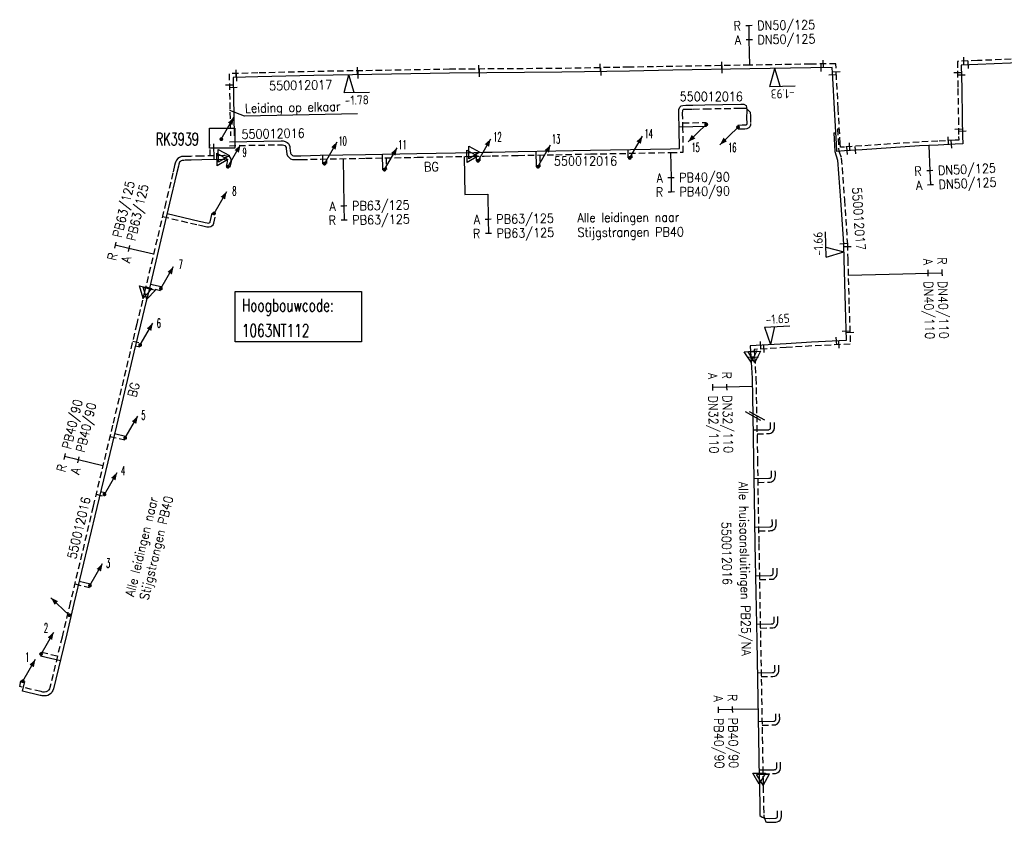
# Model space of a CAD drawing. Header units: millimetres. Extents: x 0 to 118212815, y 0 to 488348790.
# Tile 60 of 143: x 115956590 to 116053930, y 488180818 to 488260125. Entities that reach past the tile are written whole.
import ezdxf
from ezdxf.enums import TextEntityAlignment as Align

# ---------------------------------------------------------------- set-up
doc = ezdxf.new("R2010")
doc.units = ezdxf.units.MM
doc.header["$LTSCALE"] = 200
doc.linetypes.add('HIDDEN2', pattern=[4.7625, 3.175, -1.5875])
for name, color, linetype in [('WW-C-hoogbouw', 7, 'Continuous'), ('WW-C-isolatieovergang', 7, 'Continuous'), ('WW-C-KAST', 7, 'Continuous'), ('WW-C-mof', 7, 'Continuous'), ('WW-C-stijgstrang', 7, 'Continuous'), ('WW-C-VERLOOP', 7, 'Continuous'), ('WW-I-diam', 7, 'Continuous'), ('WW-I-info', 7, 'Continuous'), ('WW-I-NAP', 7, 'Continuous'), ('WW-L-aanvoer', 3, 'Continuous'), ('WW-L-retour', 3, 'HIDDEN2')]:
    doc.layers.add(name, color=color, linetype=linetype)
doc.styles.add('DIN17', font='ROMANS.SHX', dxfattribs={"width": 0.9})
doc.styles.add('ISOCP', font='ISOCP.SHX')

# ---------------------------------------------------------------- blocks, each defined once
blk = doc.blocks.new('LR-VERL')
at = {"color": 0, "linetype": 'ByBlock', "lineweight": -2}
blk.add_lwpolyline([(1.08, 0), (-1.08, -1.25), (-1.08, 1.25)], close=True, dxfattribs=at)
blk = doc.blocks.new('LR-DIAO2')
at = {"color": 0, "lineweight": -3}
blk.add_line((0, 0), (0, -5), dxfattribs=at)
at = {"color": 0, "linetype": 'Continuous', "lineweight": -3}
blk.add_line((0, -5), (0, -7.8), dxfattribs=at)
at = {"color": 0, "lineweight": -3}
for points in [[(0.61, -5), (0, -5), (-0.61, -5)], [(0.61, -7.8), (0, -7.8), (-0.61, -7.8)]]:
    blk.add_lwpolyline(points, dxfattribs=at)
at = {"color": 1, "lineweight": -3, "style": 'DIN17', "width": 0.9}
for tag, p in [('*1', (-1.61, -5)), ('*2', (-1.61, -7.78))]:
    blk.add_attdef(tag, text='', height=1.8, dxfattribs=at).set_placement(p, align=Align.MIDDLE_RIGHT)
for tag, p in [('*11', (1.61, -5)), ('*12', (1.61, -7.8))]:
    blk.add_attdef(tag, text='', height=1.8, dxfattribs=at).set_placement(p, align=Align.MIDDLE_LEFT)
blk = doc.blocks.new('LR-mof')
at = {"color": 0, "linetype": 'ByBlock', "lineweight": -2}
blk.add_line((0, -0.75), (0, 0.75), dxfattribs=at)
blk = doc.blocks.new('LR-DIAB2')
at = {"color": 0, "linetype": 'Continuous', "lineweight": -3}
blk.add_line((0, 5), (0, 7.8), dxfattribs=at)
at = {"color": 0, "lineweight": -3}
blk.add_line((0, 0), (0, 5), dxfattribs=at)
for points in [[(0.61, 7.8), (0, 7.8), (-0.61, 7.8)], [(0.61, 5), (0, 5), (-0.61, 5)]]:
    blk.add_lwpolyline(points, dxfattribs=at)
at = {"color": 1, "lineweight": -3, "style": 'DIN17', "width": 0.9}
for tag, p in [('*1', (-1.61, 7.8)), ('*2', (-1.61, 5.02))]:
    blk.add_attdef(tag, text='', height=1.8, dxfattribs=at).set_placement(p, align=Align.MIDDLE_RIGHT)
for tag, p in [('*11', (1.61, 7.8)), ('*12', (1.61, 5))]:
    blk.add_attdef(tag, text='', height=1.8, dxfattribs=at).set_placement(p, align=Align.MIDDLE_LEFT)
blk = doc.blocks.new('LR-styg')
at = {"color": 0, "lineweight": -3}
blk.add_line((0, 0), (2.5, 4.33), dxfattribs=at)
at = {"color": 0, "lineweight": -3, "const_width": 0.375}
blk.add_lwpolyline([(-0.19, 0, 1), (0.19, 0, 1)], format="xyb", close=True, dxfattribs=at)
at = {"color": 0, "lineweight": -3}
blk.add_solid([(2.5, 4.33), (1.32, 3.28), (2.18, 2.78)], dxfattribs=at)
at = {"color": 7, "linetype": 'ByBlock', "lineweight": -2, "style": 'DIN17', "width": 0.5}
blk.add_attdef('*1', text='', height=1.8, dxfattribs=at).set_placement((0, -2.5), align=Align.MIDDLE)
blk = doc.blocks.new('LR-hoogb')
at = {"color": 0, "linetype": 'ByBlock', "lineweight": -3}
blk.add_lwpolyline([(-12.5, 5), (12.5, 5), (12.5, -5), (-12.5, -5)], close=True, dxfattribs=at)
at = {"color": 7, "linetype": 'Continuous', "lineweight": -3, "style": 'DIN17', "width": 0.7}
blk.add_text('Hoogbouwcode:', height=2.5, dxfattribs=at).set_placement((-11.15, 1))
at = {"color": 0, "linetype": 'ByBlock', "lineweight": -3, "style": 'DIN17', "width": 0.7}
for tag, p in [('*1', (-11.15, -4)), ('*2', (-11.15, -9))]:
    blk.add_attdef(tag, p, '', height=2.5, dxfattribs=at)
blk = doc.blocks.new('LR-isoov')
at = {"color": 0, "linetype": 'ByBlock', "lineweight": -2}
blk.add_line((0.87, 1.5), (-0.87, -1.5), dxfattribs=at)
blk = doc.blocks.new('nap2')
at = {"color": 0, "linetype": 'Continuous', "lineweight": -3}
for p, q in [((1, 3.5), (-4, 3.5)), ((-1, 3.5), (0, 0)), ((1, 3.5), (0, 0))]:
    blk.add_line(p, q, dxfattribs=at)
at = {"color": 0, "linetype": 'Continuous', "lineweight": -3, "style": 'ISOCP'}
for tag, p in [('*1', (-1.5, 5)), ('*2', (-4, 1.5))]:
    blk.add_attdef(tag, text='', height=1.8, dxfattribs=at).set_placement(p, align=Align.MIDDLE)
blk = doc.blocks.new('nap1')
at = {"color": 0, "linetype": 'Continuous', "lineweight": -3}
for p, q in [((-1, 3.5), (0, 0)), ((-1, 3.5), (4, 3.5)), ((1, 3.5), (0, 0))]:
    blk.add_line(p, q, dxfattribs=at)
at = {"color": 0, "linetype": 'Continuous', "lineweight": -3, "style": 'ISOCP'}
for tag, p in [('*1', (1.7, 5)), ('*2', (4, 1.5))]:
    blk.add_attdef(tag, text='', height=1.8, dxfattribs=at).set_placement(p, align=Align.MIDDLE)
blk = doc.blocks.new('LR-kast')
at = {"color": 0, "linetype": 'ByBlock', "lineweight": -3}
blk.add_lwpolyline([(-2.5, 2), (2.5, 2), (2.5, -2), (-2.5, -2)], close=True, dxfattribs=at)
at = {"color": 7, "linetype": 'ByBlock', "lineweight": -3, "style": 'DIN17', "width": 0.7}
for tag, p in [('*1', (0, 5)), ('*2', (0, -5))]:
    blk.add_attdef(tag, text='', height=2.5, dxfattribs=at).set_placement(p, align=Align.MIDDLE)
at = {"color": 0, "linetype": 'ByBlock', "lineweight": -2, "style": 'DIN17', "width": 0.3, "flags": 1}
for tag, p in [('OCODE', (5, 1.25)), ('NCODE', (10, 1.25)), ('BC', (15, 1.25)), ('RK', (20, 1.25)), ('ST', (5, -1.25)), ('VCODE', (10, -1.25)), ('NIVO', (15, -1.25)), ('IMM', (20, -1.25))]:
    blk.add_attdef(tag, text='', height=1.8, dxfattribs=at).set_placement(p, align=Align.MIDDLE)
blk = doc.blocks.new('LR-hyp')
at = {"color": 7, "linetype": 'ByBlock', "lineweight": -3, "style": 'DIN17', "width": 0.9}
blk.add_attdef('*1', text='', height=1.8, dxfattribs=at).set_placement((0, 0), align=Align.MIDDLE)
at = {"color": 7, "linetype": 'ByBlock', "lineweight": -2, "style": 'DIN17', "width": 0.9, "flags": 1}
blk.add_attdef('*2', text='', height=1.8, dxfattribs=at).set_placement((0, -5), align=Align.MIDDLE)

msp = doc.modelspace()

# ---------------------------------------------------------------- linework, layer by layer
at = {"layer": 'WW-I-diam'}
for p, q in [((116000518, 488246618), (116000583, 488242857)), ((115988557, 488246390), (115988597, 488244212)), ((116000583, 488242857), (116002861, 488242897)), ((116038497, 488234869), (116043900, 488235019))]:
    msp.add_line(p, q, dxfattribs=at)
at = {"layer": 'WW-I-info'}
for p, q in [((115978807, 488250578), (115977375, 488251162)), ((115989986, 488250809), (115978807, 488250578))]:
    msp.add_line(p, q, dxfattribs=at)
at = {"layer": 'WW-L-aanvoer'}
for p, q in [((116036912, 488255392), (116034788, 488255354)), ((116036966, 488254349), (116036912, 488255392)), ((116051307, 488255709), (116049679, 488255645)), ((116049679, 488255645), (116049717, 488253325)), ((116059370, 488256016), (116051307, 488255709)), ((115980136, 488254483), (115977688, 488254416)), ((115977688, 488254416), (115977807, 488248653)), ((115985677, 488254621), (115980136, 488254483)), ((115999082, 488254850), (115985677, 488254621)), ((116010185, 488254930), (115999082, 488254850)), ((116016865, 488255054), (116010185, 488254930)), ((116021154, 488255131), (116016865, 488255054)), ((116028768, 488255255), (116021154, 488255131)), ((116034788, 488255354), (116028768, 488255255)), ((116037131, 488251305), (116036966, 488254349)), ((116049717, 488253325), (116049767, 488250375)), ((116021770, 488251249), (116021844, 488251483)), ((116021844, 488251483), (116021978, 488251599)), ((116021978, 488251599), (116022153, 488251652)), ((116022153, 488251652), (116022451, 488251665)), ((116022451, 488251665), (116023153, 488251676)), ((116023153, 488251676), (116024336, 488251698)), ((116024336, 488251698), (116027892, 488251766)), ((116027892, 488251766), (116028177, 488251772)), ((116028177, 488251772), (116028395, 488251631)), ((116028395, 488251631), (116028459, 488251455)), ((116021751, 488250852), (116021770, 488251249)), ((116021782, 488249349), (116021751, 488250852)), ((116028457, 488250735), (116028455, 488250434)), ((116028460, 488250868), (116028457, 488250735)), ((116028459, 488251455), (116028469, 488251221)), ((116028473, 488251051), (116028460, 488250868)), ((116028469, 488251221), (116028473, 488251051)), ((116037335, 488247865), (116037131, 488251305)), ((116021778, 488249546), (116024473, 488249593)), ((116028022, 488249696), (116027598, 488249685)), ((116028239, 488249700), (116028022, 488249696)), ((116028367, 488249717), (116028239, 488249700)), ((116028434, 488249744), (116028367, 488249717)), ((116028443, 488249754), (116028434, 488249744)), ((116028468, 488249810), (116028443, 488249754)), ((116028455, 488250434), (116028472, 488249867)), ((116028472, 488249867), (116028468, 488249810)), ((116049767, 488250375), (116049798, 488248601)), ((116021809, 488247401), (116021782, 488249349)), ((116037081, 488248934), (116037271, 488248945)), ((116037081, 488248934), (116037190, 488247104)), ((116049798, 488248601), (116049826, 488247860)), ((115975808, 488246292), (115975778, 488247849)), ((115977323, 488248056), (115982428, 488248153)), ((115982428, 488248153), (115982635, 488248151)), ((115982635, 488248151), (115982848, 488248092)), ((115982848, 488248092), (115983037, 488248006)), ((115983037, 488248006), (115983149, 488247899)), ((115983149, 488247899), (115983229, 488247764)), ((115983229, 488247764), (115983284, 488247607)), ((115983284, 488247607), (115983313, 488247476)), ((116037379, 488247116), (116037335, 488247865)), ((116045546, 488247659), (116039876, 488247277)), ((116047387, 488247736), (116045546, 488247659)), ((116049081, 488247828), (116047387, 488247736)), ((116049826, 488247860), (116049081, 488247828)), ((115983313, 488247476), (115983375, 488246947)), ((115983375, 488246947), (115983408, 488246866)), ((115983408, 488246866), (115983487, 488246781)), ((115983487, 488246781), (115983564, 488246715)), ((115983564, 488246715), (115983645, 488246681)), ((115983645, 488246681), (115983752, 488246680)), ((115983752, 488246680), (115984389, 488246687)), ((115984389, 488246687), (115986308, 488246730)), ((115986308, 488246730), (115990792, 488246810)), ((115986523, 488246734), (115986537, 488245893)), ((115990792, 488246810), (115995868, 488246910)), ((115992432, 488246843), (115992459, 488245304)), ((115995868, 488246910), (115999673, 488246983)), ((115999673, 488246983), (116001535, 488247016)), ((116001535, 488247016), (116002505, 488247033)), ((116001699, 488247019), (116001713, 488246179)), ((116002505, 488247033), (116003284, 488247046)), ((116003284, 488247046), (116005873, 488247092)), ((116005873, 488247092), (116009586, 488247167)), ((116007611, 488247127), (116007638, 488245590)), ((116009586, 488247167), (116013027, 488247237)), ((116013027, 488247237), (116020929, 488247379)), ((116016701, 488247303), (116016716, 488246462)), ((116020929, 488247379), (116021809, 488247401)), ((116037190, 488247104), (116037448, 488246261)), ((116038143, 488247161), (116037379, 488247116)), ((116039876, 488247277), (116038143, 488247161)), ((115972281, 488245644), (115972107, 488244906)), ((115972322, 488245856), (115972281, 488245644)), ((115972360, 488245952), (115972322, 488245856)), ((115972400, 488246038), (115972360, 488245952)), ((115972475, 488246127), (115972400, 488246038)), ((115972561, 488246180), (115972475, 488246127)), ((115972669, 488246220), (115972561, 488246180)), ((115972805, 488246227), (115972669, 488246220)), ((115972961, 488246230), (115972805, 488246227)), ((115973526, 488246242), (115972961, 488246230)), ((115974612, 488246266), (115973526, 488246242)), ((115976629, 488246310), (115974612, 488246266)), ((115976882, 488246315), (115976629, 488246310)), ((115976882, 488246315), (115977081, 488246272)), ((115977062, 488245931), (115976990, 488245645)), ((115977101, 488246102), (115977062, 488245931)), ((115977081, 488246272), (115977084, 488246268)), ((115977084, 488246268), (115977097, 488246212)), ((115977097, 488246212), (115977101, 488246102)), ((116037448, 488246261), (116037751, 488242287)), ((115972107, 488244906), (115971413, 488241999)), ((115971413, 488241999), (115970549, 488238364)), ((116037750, 488242290), (116037997, 488238470)), ((115971167, 488240965), (115974346, 488240219)), ((115975431, 488240146), (115975619, 488241020)), ((115974346, 488240219), (115974658, 488240146)), ((115974658, 488240146), (115974917, 488240088)), ((115974917, 488240088), (115975140, 488240043)), ((115975140, 488240043), (115975273, 488240036)), ((115975273, 488240036), (115975331, 488240054)), ((115975331, 488240054), (115975378, 488240078)), ((115975378, 488240078), (115975408, 488240107)), ((115975408, 488240107), (115975431, 488240146)), ((115970549, 488238364), (115969275, 488233036)), ((116037997, 488238470), (116038037, 488237922)), ((116038037, 488237922), (116038073, 488236440)), ((116038073, 488236440), (116038202, 488231772)), ((115969506, 488234001), (115970592, 488233751)), ((115969275, 488233036), (115969102, 488232314)), ((115969102, 488232314), (115968537, 488229976)), ((116038202, 488231772), (116038312, 488228429)), ((115968537, 488229976), (115967885, 488227259)), ((116032353, 488228111), (116028802, 488227898)), ((116034866, 488228264), (116032353, 488228111)), ((116038312, 488228429), (116034866, 488228264)), ((115967885, 488227259), (115966148, 488219980)), ((115968039, 488227904), (115968458, 488227801)), ((116028802, 488227898), (116028868, 488226812)), ((116028868, 488226812), (116028996, 488224706)), ((116028996, 488224706), (116029072, 488220991)), ((116029072, 488220991), (116029110, 488218904)), ((116030832, 488219947), (116030828, 488220332)), ((115966148, 488219980), (115964214, 488211924)), ((116029097, 488219583), (116030539, 488219606)), ((116030539, 488219606), (116030649, 488219613)), ((116030649, 488219613), (116030694, 488219625)), ((116030694, 488219625), (116030749, 488219655)), ((116030749, 488219655), (116030771, 488219673)), ((116030771, 488219673), (116030794, 488219704)), ((116030794, 488219704), (116030815, 488219745)), ((116030815, 488219745), (116030825, 488219774)), ((116030825, 488219774), (116030832, 488219810)), ((116030832, 488219860), (116030832, 488219947)), ((116030832, 488219810), (116030832, 488219860)), ((115965970, 488219237), (115967064, 488218985)), ((116029110, 488218904), (116029150, 488216642)), ((116029150, 488216642), (116029202, 488212888)), ((116030915, 488215304), (116030911, 488215534)), ((116029176, 488214784), (116030664, 488214810)), ((116030664, 488214810), (116030727, 488214814)), ((116030727, 488214814), (116030780, 488214828)), ((116030780, 488214828), (116030816, 488214843)), ((116030816, 488214843), (116030839, 488214865)), ((116030839, 488214865), (116030879, 488214904)), ((116030879, 488214904), (116030893, 488214937)), ((116030893, 488214937), (116030915, 488215001)), ((116030921, 488215071), (116030915, 488215304)), ((116030915, 488215001), (116030921, 488215071)), ((115964595, 488213510), (115965016, 488213407)), ((116029202, 488212888), (116029283, 488208347)), ((115964214, 488211924), (115961954, 488202428)), ((116031003, 488210306), (116030994, 488210734)), ((116029253, 488209987), (116030734, 488210011)), ((116030734, 488210011), (116030813, 488210015)), ((116030813, 488210015), (116030862, 488210025)), ((116030862, 488210025), (116030883, 488210035)), ((116030883, 488210035), (116030923, 488210066)), ((116030923, 488210066), (116030954, 488210089)), ((116030954, 488210089), (116030971, 488210116)), ((116030971, 488210116), (116030993, 488210166)), ((116030993, 488210166), (116031002, 488210204)), ((116031002, 488210204), (116031003, 488210306)), ((116029283, 488208347), (116029368, 488203530)), ((116031087, 488205611), (116031085, 488205936)), ((116029339, 488205185), (116030807, 488205211)), ((116030807, 488205211), (116030878, 488205214)), ((116030878, 488205214), (116030947, 488205224)), ((116030947, 488205224), (116030985, 488205244)), ((116030985, 488205244), (116031006, 488205257)), ((116031006, 488205257), (116031026, 488205280)), ((116031026, 488205280), (116031063, 488205331)), ((116031063, 488205331), (116031079, 488205354)), ((116031079, 488205354), (116031081, 488205362)), ((116031081, 488205362), (116031084, 488205407)), ((116031084, 488205407), (116031091, 488205494)), ((116031091, 488205494), (116031087, 488205611)), ((115962483, 488204650), (115963578, 488204397)), ((116029368, 488203530), (116029452, 488198769)), ((115961954, 488202428), (115961142, 488199028)), ((116031176, 488200657), (116031167, 488201137)), ((116029423, 488200388), (116030894, 488200415)), ((116030894, 488200415), (116030999, 488200418)), ((116030999, 488200418), (116031060, 488200435)), ((116031060, 488200435), (116031088, 488200452)), ((116031088, 488200452), (116031121, 488200482)), ((116031121, 488200482), (116031156, 488200548)), ((116031156, 488200548), (116031174, 488200603)), ((116031174, 488200603), (116031176, 488200657)), ((115961145, 488199037), (115959945, 488194015)), ((116029452, 488198769), (116029624, 488189192)), ((115958658, 488197263), (115960610, 488196797)), ((116031258, 488196031), (116031253, 488196336)), ((116031263, 488195874), (116031258, 488196031)), ((116029509, 488195589), (116031015, 488195617)), ((116031015, 488195617), (116031130, 488195628)), ((116031130, 488195628), (116031160, 488195645)), ((116031160, 488195645), (116031205, 488195691)), ((116031205, 488195691), (116031247, 488195755)), ((116031247, 488195755), (116031257, 488195791)), ((116031257, 488195791), (116031263, 488195874)), ((115956878, 488193775), (115957086, 488194717)), ((115958613, 488193359), (115956878, 488193775)), ((115958705, 488193337), (115958613, 488193359)), ((115958810, 488193313), (115958705, 488193337)), ((115958947, 488193300), (115958810, 488193313)), ((115959067, 488193300), (115958947, 488193300)), ((115959248, 488193329), (115959067, 488193300)), ((115959361, 488193361), (115959248, 488193329)), ((115959533, 488193453), (115959361, 488193361)), ((115959673, 488193537), (115959533, 488193453)), ((115959768, 488193658), (115959673, 488193537)), ((115959814, 488193729), (115959768, 488193658)), ((115959881, 488193857), (115959814, 488193729)), ((115959945, 488194015), (115959881, 488193857)), ((116031340, 488191324), (116031336, 488191534)), ((116031348, 488191102), (116031340, 488191324)), ((116029595, 488190790), (116031132, 488190817)), ((116031132, 488190817), (116031199, 488190825)), ((116031199, 488190825), (116031240, 488190846)), ((116031240, 488190846), (116031276, 488190867)), ((116031276, 488190867), (116031297, 488190889)), ((116031297, 488190889), (116031312, 488190906)), ((116031312, 488190906), (116031331, 488190947)), ((116031331, 488190947), (116031346, 488190998)), ((116031346, 488190998), (116031351, 488191032)), ((116031351, 488191032), (116031348, 488191102)), ((116029624, 488189192), (116029699, 488185137)), ((116031435, 488186254), (116031426, 488186736)), ((116031436, 488186188), (116031435, 488186254)), ((116029683, 488185987), (116031173, 488186016)), ((116031173, 488186016), (116031249, 488186020)), ((116031249, 488186020), (116031296, 488186029)), ((116031296, 488186029), (116031335, 488186046)), ((116031335, 488186046), (116031374, 488186085)), ((116031374, 488186085), (116031421, 488186146)), ((116031421, 488186146), (116031436, 488186188)), ((116029699, 488185137), (116029713, 488184347)), ((116029713, 488184347), (116029750, 488182337)), ((116029750, 488182337), (116029766, 488181504)), ((116029766, 488181504), (116029988, 488181319)), ((116031505, 488181361), (116031516, 488181422)), ((116031516, 488181689), (116031512, 488181939)), ((116031518, 488181516), (116031516, 488181689)), ((116031516, 488181422), (116031518, 488181516)), ((116029988, 488181319), (116030262, 488181230)), ((116030262, 488181230), (116030692, 488181204)), ((116030692, 488181204), (116031300, 488181218)), ((116031300, 488181218), (116031370, 488181228)), ((116031370, 488181228), (116031417, 488181249)), ((116031417, 488181249), (116031462, 488181289)), ((116031462, 488181289), (116031505, 488181361))]:
    msp.add_line(p, q, dxfattribs=at)
at = {"layer": 'WW-L-retour'}
for p, q in [((116059359, 488256396), (116051292, 488256089)), ((116016858, 488255434), (116010180, 488255310)), ((116021147, 488255511), (116016858, 488255434)), ((116028762, 488255635), (116021147, 488255511)), ((116034782, 488255734), (116028762, 488255635)), ((116037272, 488255779), (116034782, 488255734)), ((116037345, 488254370), (116037272, 488255779)), ((116051292, 488256089), (116049293, 488256010)), ((116049293, 488256010), (116049337, 488253319)), ((115980126, 488254862), (115977300, 488254786)), ((115977300, 488254786), (115977427, 488248651)), ((115985669, 488255001), (115980126, 488254862)), ((115999077, 488255230), (115985669, 488255001)), ((116010180, 488255310), (115999077, 488255230)), ((116037510, 488251326), (116037345, 488254370)), ((116049337, 488253319), (116049387, 488250369)), ((116022131, 488250847), (116022148, 488251181)), ((116022162, 488249356), (116022131, 488250847)), ((116022148, 488251181), (116022173, 488251261)), ((116022173, 488251261), (116022218, 488251275)), ((116022218, 488251275), (116022462, 488251286)), ((116022462, 488251286), (116023160, 488251296)), ((116023160, 488251296), (116024344, 488251318)), ((116024344, 488251318), (116027899, 488251386)), ((116027899, 488251386), (116028276, 488251394)), ((116028276, 488251394), (116028365, 488251382)), ((116028365, 488251382), (116028451, 488251341)), ((116028451, 488251341), (116028569, 488251225)), ((116028569, 488251225), (116028732, 488251066)), ((116028732, 488251066), (116028818, 488250991)), ((116028818, 488250991), (116028833, 488250592)), ((116028833, 488250592), (116028852, 488249858)), ((116037714, 488247888), (116037510, 488251326)), ((116022150, 488249932), (116024467, 488249973)), ((116028769, 488249553), (116028666, 488249427)), ((116028842, 488249715), (116028769, 488249553)), ((116028852, 488249858), (116028842, 488249715)), ((116049387, 488250369), (116049418, 488248587)), ((116022194, 488247031), (116022162, 488249356)), ((116028031, 488249316), (116027608, 488249305)), ((116028268, 488249321), (116028031, 488249316)), ((116028464, 488249347), (116028268, 488249321)), ((116028666, 488249427), (116028464, 488249347)), ((116037438, 488249336), (116037627, 488249347)), ((116037438, 488249336), (116037569, 488247127)), ((116049418, 488248587), (116049425, 488248210)), ((115975420, 488246664), (115975398, 488247842)), ((115977330, 488247676), (115982430, 488247773)), ((115982430, 488247773), (115982582, 488247772)), ((115982582, 488247772), (115982717, 488247734)), ((115982717, 488247734), (115982821, 488247687)), ((115982821, 488247687), (115982849, 488247660)), ((115982849, 488247660), (115982883, 488247603)), ((115982883, 488247603), (115982918, 488247503)), ((116037736, 488247517), (116037714, 488247888)), ((116039850, 488247656), (116038119, 488247540)), ((116045517, 488248038), (116039850, 488247656)), ((116047370, 488248116), (116045517, 488248038)), ((116049064, 488248208), (116047370, 488248116)), ((116049425, 488248210), (116049064, 488248208)), ((115972591, 488246597), (115972393, 488246522)), ((115972792, 488246607), (115972591, 488246597)), ((115972953, 488246610), (115972792, 488246607)), ((115973517, 488246622), (115972953, 488246610)), ((115974603, 488246646), (115973517, 488246622)), ((115976780, 488246693), (115974603, 488246646)), ((115976919, 488246696), (115976780, 488246693)), ((115976919, 488246696), (115977290, 488246615)), ((115977290, 488246615), (115977433, 488246442)), ((115982918, 488247503), (115982938, 488247413)), ((115982938, 488247413), (115983004, 488246851)), ((115983004, 488246851), (115983082, 488246659)), ((115983082, 488246659), (115983224, 488246505)), ((115995876, 488246530), (115999680, 488246604)), ((115999680, 488246604), (116001355, 488246633)), ((116001355, 488246633), (116002512, 488246653)), ((116002085, 488246645), (116002093, 488246185)), ((116002512, 488246653), (116003291, 488246667)), ((116003291, 488246667), (116005881, 488246712)), ((116005881, 488246712), (116009594, 488246787)), ((116007998, 488246754), (116008018, 488245597)), ((116009594, 488246787), (116013034, 488246857)), ((116013034, 488246857), (116020938, 488246999)), ((116017087, 488246930), (116017095, 488246468)), ((116020938, 488246999), (116022194, 488247031)), ((116037569, 488247127), (116037814, 488246459)), ((116038119, 488247540), (116037736, 488247517)), ((115971909, 488245724), (115971737, 488244994)), ((115971956, 488245962), (115971909, 488245724)), ((115972010, 488246103), (115971956, 488245962)), ((115972078, 488246245), (115972010, 488246103)), ((115972224, 488246419), (115972078, 488246245)), ((115972393, 488246522), (115972224, 488246419)), ((115977431, 488245842), (115977358, 488245552)), ((115977483, 488246066), (115977431, 488245842)), ((115977433, 488246442), (115977475, 488246263)), ((115977475, 488246263), (115977483, 488246066)), ((115983224, 488246505), (115983363, 488246388)), ((115983363, 488246388), (115983565, 488246302)), ((115983565, 488246302), (115983752, 488246300)), ((115983752, 488246300), (115984396, 488246308)), ((115984396, 488246308), (115986316, 488246350)), ((115986316, 488246350), (115990799, 488246431)), ((115986909, 488246360), (115986917, 488245900)), ((115990799, 488246431), (115995876, 488246530)), ((115992819, 488246470), (115992839, 488245310)), ((116037814, 488246459), (116038129, 488242317)), ((115971737, 488244994), (115971044, 488242088)), ((115971044, 488242088), (115970179, 488238453)), ((116038130, 488242314), (116038376, 488238496)), ((115975790, 488240007), (115975990, 488240941)), ((115970709, 488240682), (115974260, 488239849)), ((115974260, 488239849), (115974573, 488239776)), ((115975599, 488239763), (115975710, 488239869)), ((115975710, 488239869), (115975790, 488240007)), ((115974573, 488239776), (115974838, 488239716)), ((115974838, 488239716), (115975092, 488239665)), ((115975092, 488239665), (115975322, 488239652)), ((115975322, 488239652), (115975475, 488239701)), ((115975475, 488239701), (115975599, 488239763)), ((115970179, 488238453), (115968911, 488233146)), ((116038376, 488238496), (116038416, 488237940)), ((116038416, 488237940), (116038453, 488236450)), ((116038453, 488236450), (116038582, 488231783)), ((115968911, 488233146), (115968733, 488232403)), ((115969048, 488233717), (115970507, 488233380)), ((115968733, 488232403), (115968167, 488230065)), ((116038582, 488231783), (116038704, 488228067)), ((115968167, 488230065), (115967515, 488227347)), ((115967759, 488228364), (115968548, 488228170)), ((115967515, 488227347), (115965779, 488220068)), ((116032376, 488227732), (116029204, 488227541)), ((116029204, 488227541), (116029249, 488226798)), ((116034887, 488227884), (116032376, 488227732)), ((116038704, 488228067), (116034887, 488227884)), ((116029249, 488226798), (116029376, 488224722)), ((116029376, 488224722), (116029452, 488220998)), ((116029452, 488220998), (116029490, 488218911)), ((116031212, 488219948), (116031208, 488220336)), ((115965779, 488220068), (115963845, 488212013)), ((116030960, 488219337), (116031049, 488219409)), ((116031049, 488219409), (116031119, 488219505)), ((116031119, 488219505), (116031166, 488219597)), ((116031166, 488219597), (116031192, 488219675)), ((116031192, 488219675), (116031212, 488219773)), ((116031212, 488219859), (116031212, 488219948)), ((116031212, 488219773), (116031212, 488219859)), ((115965511, 488218953), (115966978, 488218615)), ((116029484, 488219209), (116030555, 488219226)), ((116029490, 488218911), (116029530, 488216648)), ((116030555, 488219226), (116030713, 488219237)), ((116030713, 488219237), (116030834, 488219270)), ((116030834, 488219270), (116030960, 488219337)), ((116029530, 488216648), (116029582, 488212894)), ((116031295, 488215312), (116031291, 488215541)), ((116030901, 488214467), (116031027, 488214519)), ((116031027, 488214519), (116031102, 488214591)), ((116031102, 488214591), (116031200, 488214685)), ((116031200, 488214685), (116031249, 488214804)), ((116031249, 488214804), (116031289, 488214923)), ((116031289, 488214923), (116031301, 488215059)), ((116031301, 488215059), (116031295, 488215312)), ((116029561, 488214410), (116030680, 488214430)), ((116030680, 488214430), (116030789, 488214438)), ((116030789, 488214438), (116030901, 488214467)), ((115964137, 488213231), (115964925, 488213038)), ((116029582, 488212894), (116029663, 488208354)), ((115963845, 488212013), (115961585, 488202516)), ((116031383, 488210309), (116031374, 488210742)), ((116029640, 488209613), (116030747, 488209631)), ((116030747, 488209631), (116030862, 488209637)), ((116030862, 488209637), (116030978, 488209661)), ((116030978, 488209661), (116031080, 488209706)), ((116031080, 488209706), (116031153, 488209763)), ((116031153, 488209763), (116031240, 488209828)), ((116031240, 488209828), (116031308, 488209939)), ((116031308, 488209939), (116031353, 488210041)), ((116031353, 488210041), (116031382, 488210156)), ((116031382, 488210156), (116031383, 488210309)), ((116029663, 488208354), (116029748, 488203537)), ((116031467, 488205619), (116031465, 488205939)), ((116029726, 488204812), (116030818, 488204831)), ((116030818, 488204831), (116030914, 488204835)), ((116030914, 488204835), (116031066, 488204857)), ((116031066, 488204857), (116031170, 488204912)), ((116031170, 488204912), (116031256, 488204963)), ((116031256, 488204963), (116031325, 488205046)), ((116031325, 488205046), (116031374, 488205112)), ((116031374, 488205112), (116031432, 488205198)), ((116031432, 488205198), (116031458, 488205304)), ((116031458, 488205304), (116031463, 488205380)), ((116031463, 488205380), (116031471, 488205486)), ((116031471, 488205486), (116031467, 488205619)), ((115962025, 488204366), (115963492, 488204026)), ((116029748, 488203537), (116029832, 488198776)), ((115961585, 488202516), (115960777, 488199134)), ((116031556, 488200654), (116031547, 488201144)), ((116029810, 488200015), (116030904, 488200035)), ((116030904, 488200035), (116031056, 488200040)), ((116031056, 488200040), (116031211, 488200082)), ((116031211, 488200082), (116031318, 488200147)), ((116031318, 488200147), (116031425, 488200246)), ((116031425, 488200246), (116031506, 488200397)), ((116031506, 488200397), (116031552, 488200534)), ((116031552, 488200534), (116031556, 488200654)), ((115960775, 488199125), (115959582, 488194131)), ((116029832, 488198776), (116030004, 488189199)), ((115958746, 488197632), (115960328, 488197254)), ((116031638, 488196041), (116031633, 488196343)), ((116031644, 488195866), (116031638, 488196041)), ((116029896, 488195216), (116031038, 488195237)), ((116031038, 488195237), (116031246, 488195258)), ((116031246, 488195258), (116031393, 488195340)), ((116031393, 488195340), (116031503, 488195452)), ((116031503, 488195452), (116031595, 488195594)), ((116031595, 488195594), (116031633, 488195722)), ((116031633, 488195722), (116031644, 488195866)), ((115956590, 488194235), (115956715, 488194799)), ((115958700, 488193729), (115956590, 488194235)), ((115959582, 488194131), (115959536, 488194017)), ((115958792, 488193707), (115958700, 488193729)), ((115958871, 488193689), (115958792, 488193707)), ((115958964, 488193680), (115958871, 488193689)), ((115959037, 488193680), (115958964, 488193680)), ((115959167, 488193701), (115959037, 488193680)), ((115959219, 488193715), (115959167, 488193701)), ((115959346, 488193784), (115959219, 488193715)), ((115959418, 488193827), (115959346, 488193784)), ((115959458, 488193878), (115959418, 488193827)), ((115959485, 488193920), (115959458, 488193878)), ((115959536, 488194017), (115959485, 488193920)), ((116031720, 488191334), (116031716, 488191542)), ((116031728, 488191117), (116031720, 488191334)), ((116031732, 488191010), (116031728, 488191117)), ((116029982, 488190417), (116031155, 488190438)), ((116031155, 488190438), (116031312, 488190454)), ((116031312, 488190454), (116031422, 488190513)), ((116031422, 488190513), (116031512, 488190564)), ((116031512, 488190564), (116031582, 488190637)), ((116031582, 488190637), (116031636, 488190702)), ((116031636, 488190702), (116031687, 488190812)), ((116031687, 488190812), (116031717, 488190915)), ((116031717, 488190915), (116031732, 488191010)), ((116030004, 488189199), (116030081, 488185014)), ((116031815, 488186261), (116031805, 488186744)), ((116031817, 488186127), (116031815, 488186261)), ((116030070, 488185615), (116031187, 488185636)), ((116031187, 488185636), (116031294, 488185642)), ((116031294, 488185642), (116031407, 488185664)), ((116031407, 488185664), (116031551, 488185725)), ((116031551, 488185725), (116031659, 488185833)), ((116031659, 488185833), (116031760, 488185962)), ((116031760, 488185962), (116031817, 488186127)), ((116030081, 488185014), (116030093, 488184354)), ((116030093, 488184354), (116030130, 488182344)), ((116030130, 488182344), (116030145, 488181548)), ((116030145, 488181548), (116030169, 488181396)), ((116030169, 488181396), (116030362, 488180865)), ((116031868, 488181226), (116031895, 488181386)), ((116031896, 488181694), (116031892, 488181945)), ((116031895, 488181386), (116031898, 488181514)), ((116031898, 488181514), (116031896, 488181694)), ((116030362, 488180865), (116030448, 488180818)), ((116030448, 488180818), (116030700, 488180824)), ((116030700, 488180824), (116031334, 488180838)), ((116031334, 488180838), (116031479, 488180861)), ((116031479, 488180861), (116031626, 488180927)), ((116031626, 488180927), (116031757, 488181044)), ((116031757, 488181044), (116031868, 488181226))]:
    msp.add_line(p, q, dxfattribs=at)

# ---------------------------------------------------------------- block references
at = {"layer": 'WW-C-hoogbouw', "linetype": 'Continuous'}
ref = msp.add_blockref('LR-hoogb', (115984134, 488230783), dxfattribs=dict(at, xscale=500, yscale=500, zscale=500))
ref.add_attrib('*1', '1063NT112', (115978559, 488228783), dxfattribs={"layer": '0', "color": 7, "linetype": 'ByBlock', "lineweight": -3, "height": 1250, "style": 'DIN17', "width": 0.7})
at = {"layer": 'WW-C-isolatieovergang', "linetype": 'Continuous', "xscale": 500.0000000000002, "yscale": 500.0000000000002, "zscale": 500.0000000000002, "rotation": 91.02379999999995}
for p in [(116029072, 488220991), (116029452, 488220998)]:
    msp.add_blockref('LR-isoov', p, dxfattribs=at)
at = {"layer": 'WW-C-KAST', "linetype": 'Continuous'}
ref = msp.add_blockref('LR-kast', (115976619, 488248421), dxfattribs=dict(at, xscale=500, yscale=500, zscale=500))
ref.add_attrib('*1', 'RK3939', dxfattribs={"layer": '0', "color": 7, "linetype": 'ByBlock', "lineweight": -3, "height": 1250, "style": 'DIN17', "width": 0.65}).set_placement((115972174, 488248330), align=Align.MIDDLE)
at = {"layer": 'WW-C-mof', "linetype": 'Continuous'}
for p, xscale, yscale, zscale, rotation in [((116049930, 488256035), 500.0000000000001, 500.0000000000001, 500.0000000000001, 2.2386), ((115989989, 488255075), 499.9999999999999, 499.9999999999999, 499.9999999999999, 0.9777999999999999), ((116001997, 488255251), 500, 500, 500, 0.4102), ((116013999, 488255381), 500, 500, 500, 1.0654), ((116014055, 488255002), 500, 500, 500, 1.0654), ((116025996, 488255590), 500.0000000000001, 500.0000000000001, 500.0000000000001, 0.9331999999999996), ((116026046, 488255211), 500.0000000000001, 500.0000000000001, 500.0000000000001, 0.9331999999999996), ((116035817, 488255372), 500, 500, 500, 1.0485), ((116036035, 488255756), 500, 500, 500, 1.0485), ((116050363, 488255672), 500.0000000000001, 500.0000000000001, 500.0000000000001, 2.2386), ((115977994, 488254805), 500.0000000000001, 500.0000000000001, 500.0000000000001, 1.5552), ((115978040, 488254426), 500.0000000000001, 500.0000000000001, 500.0000000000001, 1.5552), ((115990043, 488254696), 499.9999999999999, 499.9999999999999, 499.9999999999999, 0.9777999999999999), ((116002045, 488254871), 500, 500, 500, 0.4102), ((116036948, 488254682), 500, 500, 500, 272.9563), ((116037313, 488254989), 500, 500, 500, 272.9563), ((116049311, 488254917), 500.0000000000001, 500.0000000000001, 500.0000000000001, 270.9314), ((116049695, 488254677), 500.0000000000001, 500.0000000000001, 500.0000000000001, 270.9314), ((115977323, 488253695), 500, 500, 500, 271.1858), ((115977708, 488253447), 500, 500, 500, 271.1858), ((116048397, 488248172), 500.0000000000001, 500.0000000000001, 500.0000000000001, 3.093700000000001), ((116049405, 488249330), 500, 500, 500, 270.9833), ((116049789, 488249133), 500, 500, 500, 270.9833), ((116038640, 488247575), 500.0000000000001, 500.0000000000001, 500.0000000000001, 3.8325), ((116039224, 488247233), 500.0000000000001, 500.0000000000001, 500.0000000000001, 3.8325), ((116048711, 488247808), 500, 500, 500, 3.0949), ((116038389, 488247177), 500.0000000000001, 500.0000000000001, 500.0000000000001, 3.8325), ((116038030, 488238013), 500, 500, 500, 274.1591000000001), ((116038422, 488237721), 500, 500, 500, 271.4058), ((116038281, 488229364), 500, 500, 500, 271.8802), ((116038666, 488229224), 500, 500, 500, 271.8802), ((116029837, 488227960), 500, 500, 500, 3.433600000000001), ((116037342, 488228382), 500, 500, 500, 2.7378), ((116037602, 488228032), 500, 500, 500, 2.7378), ((116030182, 488227600), 500, 500, 500, 3.433600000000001)]:
    msp.add_blockref('LR-mof', p, dxfattribs=dict(at, xscale=xscale, yscale=yscale, zscale=zscale, rotation=rotation))
at = {"layer": 'WW-C-mof', "xscale": 500, "yscale": 500, "zscale": 500, "rotation": 273.4915}
for p in [(116028868, 488226812), (116029249, 488226798)]:
    msp.add_blockref('LR-mof', p, dxfattribs=at)
at = {"layer": 'WW-C-stijgstrang', "linetype": 'Continuous', "xscale": 499.9999999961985, "yscale": 499.9999999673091, "zscale": 499.9999999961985}
msp.add_blockref('LR-styg', (115976522, 488248319), dxfattribs=at)
at = {"layer": 'WW-C-stijgstrang', "linetype": 'Continuous'}
ref = msp.add_blockref('LR-styg', (116024470, 488249783), dxfattribs=dict(at, xscale=499.9999999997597, yscale=499.9999999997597, zscale=499.9999999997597, rotation=164))
ref.add_attrib('*1', '15', dxfattribs={"layer": '0', "color": 1, "linetype": 'ByBlock', "lineweight": -2, "height": 900, "style": 'DIN17', "width": 0.5}).set_placement((116023415, 488247509), align=Align.MIDDLE)
ref = msp.add_blockref('LR-styg', (116027603, 488249495), dxfattribs=dict(at, xscale=499.9999999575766, yscale=499.9999999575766, zscale=500, rotation=164))
ref.add_attrib('*1', '16', dxfattribs={"layer": '0', "color": 1, "linetype": 'ByBlock', "lineweight": -2, "height": 900, "style": 'DIN17', "width": 0.5}).set_placement((116027039, 488247494), align=Align.MIDDLE)
ref = msp.add_blockref('LR-styg', (115986727, 488245897), dxfattribs=dict(at, xscale=500.0000000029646, yscale=500.0000000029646, zscale=500.0000000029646))
ref.add_attrib('*1', '10', dxfattribs={"layer": '0', "color": 1, "linetype": 'ByBlock', "lineweight": -2, "height": 900, "style": 'DIN17', "width": 0.5}).set_placement((115988519, 488248145), align=Align.MIDDLE)
ref = msp.add_blockref('LR-styg', (116001903, 488246182), dxfattribs=dict(at, xscale=500.0000000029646, yscale=500.0000000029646, zscale=500.0000000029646))
ref.add_attrib('*1', '12', dxfattribs={"layer": '0', "color": 1, "linetype": 'ByBlock', "lineweight": -2, "height": 900, "style": 'DIN17', "width": 0.5}).set_placement((116003827, 488248553), align=Align.MIDDLE)
ref = msp.add_blockref('LR-styg', (116007828, 488245594), dxfattribs=dict(at, xscale=500.0000000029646, yscale=500.0000000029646, zscale=500.0000000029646))
ref.add_attrib('*1', '13', dxfattribs={"layer": '0', "color": 1, "linetype": 'ByBlock', "lineweight": -2, "height": 900, "style": 'DIN17', "width": 0.5}).set_placement((116009619, 488248347), align=Align.MIDDLE)
ref = msp.add_blockref('LR-styg', (116016906, 488246465), dxfattribs=dict(at, xscale=500.0000000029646, yscale=500.0000000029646, zscale=500.0000000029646))
ref.add_attrib('*1', '14', dxfattribs={"layer": '0', "color": 1, "linetype": 'ByBlock', "lineweight": -2, "height": 900, "style": 'DIN17', "width": 0.5}).set_placement((116018771, 488248855), align=Align.MIDDLE)
ref = msp.add_blockref('LR-styg', (115977174, 488245598), dxfattribs=dict(at, xscale=499.9999999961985, yscale=499.9999999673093, zscale=499.9999999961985))
ref.add_attrib('*1', '9', dxfattribs={"layer": '0', "color": 1, "linetype": 'ByBlock', "lineweight": -2, "height": 900, "style": 'DIN17', "width": 0.5}).set_placement((115978827, 488247016), align=Align.MIDDLE)
ref = msp.add_blockref('LR-styg', (115992649, 488245307), dxfattribs=dict(at, xscale=500.0000000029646, yscale=500.0000000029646, zscale=500.0000000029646))
ref.add_attrib('*1', '11', dxfattribs={"layer": '0', "color": 1, "linetype": 'ByBlock', "lineweight": -2, "height": 900, "style": 'DIN17', "width": 0.5}).set_placement((115994430, 488247776), align=Align.MIDDLE)
ref = msp.add_blockref('LR-styg', (115975804, 488240981), dxfattribs=dict(at, xscale=499.999999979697, yscale=500.0000000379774, zscale=500))
ref.add_attrib('*1', '8', dxfattribs={"layer": '0', "color": 1, "linetype": 'ByBlock', "lineweight": -2, "height": 900, "style": 'DIN17', "width": 0.5}).set_placement((115977814, 488243208), align=Align.MIDDLE)
ref = msp.add_blockref('LR-styg', (115970550, 488233566), dxfattribs=dict(at, xscale=499.9999999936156, yscale=499.9999999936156, zscale=499.9999999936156))
ref.add_attrib('*1', '7', dxfattribs={"layer": '0', "color": 1, "linetype": 'ByBlock', "lineweight": -2, "height": 900, "style": 'DIN17', "width": 0.5}).set_placement((115972519, 488235962), align=Align.MIDDLE)
ref = msp.add_blockref('LR-styg', (115968503, 488227986), dxfattribs=dict(at, xscale=500.0000000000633, yscale=500.0000000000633, zscale=500.0000000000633))
ref.add_attrib('*1', '6', dxfattribs={"layer": '0', "color": 1, "linetype": 'ByBlock', "lineweight": -2, "height": 900, "style": 'DIN17', "width": 0.5}).set_placement((115970341, 488230143), align=Align.MIDDLE)
ref = msp.add_blockref('LR-styg', (115967021, 488218800), dxfattribs=dict(at, xscale=500.0000000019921, yscale=500.0000000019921, zscale=500.0000000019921))
ref.add_attrib('*1', '5', dxfattribs={"layer": '0', "color": 1, "linetype": 'ByBlock', "lineweight": -2, "height": 900, "style": 'DIN17', "width": 0.5}).set_placement((115968820, 488221049), align=Align.MIDDLE)
ref = msp.add_blockref('LR-styg', (115964970, 488213222), dxfattribs=dict(at, xscale=500.0000000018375, yscale=500.0000000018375, zscale=500.0000000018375))
ref.add_attrib('*1', '4', dxfattribs={"layer": '0', "color": 1, "linetype": 'ByBlock', "lineweight": -2, "height": 900, "style": 'DIN17', "width": 0.5}).set_placement((115966812, 488215559), align=Align.MIDDLE)
ref = msp.add_blockref('LR-styg', (115963535, 488204212), dxfattribs=dict(at, xscale=500.0000000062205, yscale=500.0000000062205, zscale=500.0000000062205))
ref.add_attrib('*1', '3', dxfattribs={"layer": '0', "color": 1, "linetype": 'ByBlock', "lineweight": -2, "height": 900, "style": 'DIN17', "width": 0.5}).set_placement((115965332, 488206423), align=Align.MIDDLE)
at = {"layer": 'WW-C-stijgstrang', "linetype": 'Continuous', "xscale": 500.00000000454, "yscale": 500.0000000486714, "zscale": 500.00000000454, "rotation": 76.57022195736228}
msp.add_blockref('LR-styg', (115961489, 488201289), dxfattribs=at)
at = {"layer": 'WW-C-stijgstrang', "linetype": 'Continuous'}
ref = msp.add_blockref('LR-styg', (115958702, 488197447), dxfattribs=dict(at, xscale=499.9999999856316, yscale=499.9999999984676, zscale=500))
ref.add_attrib('*1', '2', dxfattribs={"layer": '0', "color": 1, "linetype": 'ByBlock', "lineweight": -2, "height": 900, "style": 'DIN17', "width": 0.5}).set_placement((115959191, 488200031), align=Align.MIDDLE)
ref = msp.add_blockref('LR-styg', (115956900, 488194758), dxfattribs=dict(at, xscale=499.9999999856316, yscale=499.9999999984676, zscale=500))
ref.add_attrib('*1', '1', dxfattribs={"layer": '0', "color": 1, "linetype": 'ByBlock', "lineweight": -2, "height": 900, "style": 'DIN17', "width": 0.5}).set_placement((115957340, 488197138), align=Align.MIDDLE)
at = {"layer": 'WW-C-VERLOOP', "linetype": 'Continuous'}
for p, xscale, yscale, zscale, rotation in [((116001535, 488247016), 499.9999999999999, 499.9999999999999, 499.9999999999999, 0.9995000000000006), ((115976629, 488246310), 499.9999999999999, 499.9999999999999, 499.9999999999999, 1.2461), ((115976780, 488246693), 499.9999999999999, 499.9999999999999, 499.9999999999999, 1.2461), ((116001355, 488246633), 499.9999999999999, 499.9999999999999, 499.9999999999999, 0.9995000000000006), ((115968911, 488233146), 500.0000000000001, 500.0000000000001, 500.0000000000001, 256.5098), ((115969275, 488233036), 500.0000000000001, 500.0000000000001, 500.0000000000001, 256.5098), ((116028868, 488226812), 500, 500, 500, 273.4915), ((116029249, 488226798), 500, 500, 500, 273.4915), ((116029699, 488185137), 499.9999999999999, 499.9999999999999, 499.9999999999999, 271.0557999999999), ((116030081, 488185014), 499.9999999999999, 499.9999999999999, 499.9999999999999, 271.0557999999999)]:
    msp.add_blockref('LR-VERL', p, dxfattribs=dict(at, xscale=xscale, yscale=yscale, zscale=zscale, rotation=rotation))
at = {"layer": 'WW-I-diam', "linetype": 'Continuous'}
for name, p, xscale, yscale, zscale, rotation, values in [('LR-DIAB2', (116028762, 488255635), 499.9999999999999, 499.9999999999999, 499.9999999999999, 0.9332456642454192, {'*1': 'R', '*11': 'DN50/125', '*2': 'A', '*12': 'DN50/125'}), ('LR-DIAO2', (116046466, 488247698), 500, 500, 500, 2.394791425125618, {'*1': 'R', '*11': 'DN50/125', '*2': 'A', '*12': 'DN50/125'}), ('LR-DIAO2', (116020938, 488246999), 499.9999999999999, 499.9999999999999, 499.9999999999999, 1.027895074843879, {'*1': 'A', '*11': 'PB40/90', '*2': 'R', '*12': 'PB40/90'}), ('LR-DIAO2', (115988597, 488244212), 500, 500, 500, 1.031686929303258, {'*1': 'A', '*11': 'PB63/125', '*2': 'R', '*12': 'PB63/125'}), ('LR-DIAB2', (115969818, 488236941), 500.0000000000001, 500.0000000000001, 500.0000000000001, 76.56096477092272, {'*1': 'R', '*11': 'PB63/125', '*2': 'A', '*12': 'PB63/125'}), ('LR-DIAO2', (116002861, 488242897), 499.9999999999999, 499.9999999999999, 499.9999999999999, 0.9995116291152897, {'*1': 'A', '*11': 'PB63/125', '*2': 'R', '*12': 'PB63/125'}), ('LR-DIAB2', (116043900, 488235019), 500.0000000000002, 500.0000000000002, 500.0000000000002, 271.5837630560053, {'*1': 'R', '*11': 'DN40/110', '*2': 'A', '*12': 'DN40/110'}), ('LR-DIAO2', (116029013, 488223873), 499.9999999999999, 499.9999999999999, 499.9999999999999, 271.1710889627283, {'*1': 'R', '*11': 'DN32/110', '*2': 'A', '*12': 'DN32/110'}), ('LR-DIAB2', (115964812, 488216040), 500.0000000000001, 500.0000000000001, 500.0000000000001, 76.49971913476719, {'*1': 'R', '*11': 'PB40/90', '*2': 'A', '*12': 'PB40/90'}), ('LR-DIAO2', (116029573, 488192007), 499.9999999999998, 499.9999999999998, 499.9999999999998, 271.0314871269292, {'*1': 'R', '*11': 'PB40/90', '*2': 'A', '*12': 'PB40/90'})]:
    msp.add_blockref(name, p, dxfattribs=dict(at, xscale=xscale, yscale=yscale, zscale=zscale, rotation=rotation)).add_auto_attribs(values)
at = {"layer": 'WW-I-info', "linetype": 'Continuous'}
for p, xscale, yscale, zscale, rotation, values in [((115984366, 488253651), 500, 500, 500, 0.9334591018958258, {'*1': '550012017'}), ((115981640, 488248864), 500.0000000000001, 500.0000000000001, 500.0000000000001, 1.084445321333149, {'*1': '550012016'}), ((116039549, 488240454), 500, 500, 500, 273.6905124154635, {'*1': '550012017'}), ((115962442, 488209905), 499.9999999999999, 499.9999999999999, 499.9999999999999, 76.61397591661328, {'*1': '550012016'}), ((116026490, 488207391), 500, 500, 500, 271.0025138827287, {'*1': '550012016'})]:
    msp.add_blockref('LR-hyp', p, dxfattribs=dict(at, xscale=xscale, yscale=yscale, zscale=zscale, rotation=rotation)).add_auto_attribs(values)
at = {"layer": 'WW-I-info', "linetype": 'Continuous', "xscale": 500, "yscale": 500, "zscale": 500}
for p in [(116024961, 488252535), (116012531, 488246164)]:
    msp.add_blockref('LR-hyp', p, dxfattribs=at).add_auto_attribs({'*1': '550012016'})
at = {"layer": 'WW-I-NAP', "linetype": 'Continuous', "lineweight": -3}
ref = msp.add_blockref('nap2', (115989128, 488254680), dxfattribs=dict(at, xscale=499.9999999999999, yscale=499.9999999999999, zscale=499.9999999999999, rotation=180.9777510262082))
ref.add_attrib('*1', '-1.78', dxfattribs={"layer": '0', "color": 1, "linetype": 'Continuous', "lineweight": -3, "height": 900, "rotation": 0.97775, "style": 'ISOCP'}).set_placement((115989921, 488252194), align=Align.MIDDLE)
ref = msp.add_blockref('nap2', (116031228, 488255296), dxfattribs=dict(at, xscale=500, yscale=500, zscale=500, rotation=180.9332456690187))
ref.add_attrib('*1', '-1.93', dxfattribs={"layer": '0', "color": 1, "linetype": 'Continuous', "lineweight": -3, "height": 900, "rotation": 180.93325, "style": 'ISOCP'}).set_placement((116032019, 488252808), align=Align.MIDDLE)
ref = msp.add_blockref('nap1', (116038054, 488237199), dxfattribs=dict(at, xscale=500, yscale=500, zscale=500, rotation=91.40582267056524))
ref.add_attrib('*1', '-1.66', dxfattribs={"layer": '0', "color": 1, "linetype": 'Continuous', "lineweight": -3, "height": 900, "rotation": 91.40582, "style": 'ISOCP'}).set_placement((116035534, 488237988), align=Align.MIDDLE)
ref = msp.add_blockref('nap1', (116030830, 488228020), dxfattribs=dict(at, xscale=499.9999999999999, yscale=499.9999999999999, zscale=499.9999999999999, rotation=3.433578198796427))
ref.add_attrib('*1', '-1.65', dxfattribs={"layer": '0', "color": 1, "linetype": 'Continuous', "lineweight": -3, "height": 900, "rotation": 3.43358, "style": 'ISOCP'}).set_placement((116031530, 488230566), align=Align.MIDDLE)

# ---------------------------------------------------------------- texts
at = {"layer": 'WW-I-info', "style": 'DIN17', "width": 0.9}
for s, rotation, p in [('Leiding op elkaar', 1.18578, (115978868, 488250918)), ('BG', 1.10709, (115996568, 488245139)), ('Alle leidingen naar ', 0.30457, (116011731, 488240118)), ('Stijgstrangen PB40', 0.30457, (116011739, 488238660)), ('BG', 76.58266, (115968115, 488222742)), ('Alle huisaansluitingen PB25/NA', 271.00251, (116027683, 488214453)), ('Alle leidingen naar ', 76.34567, (115967877, 488203054)), ('Stijgstrangen PB40', 76.34567, (115969293, 488202710))]:
    msp.add_text(s, height=900, rotation=rotation, dxfattribs=at).set_placement(p)

doc.saveas('drawing.dxf')
